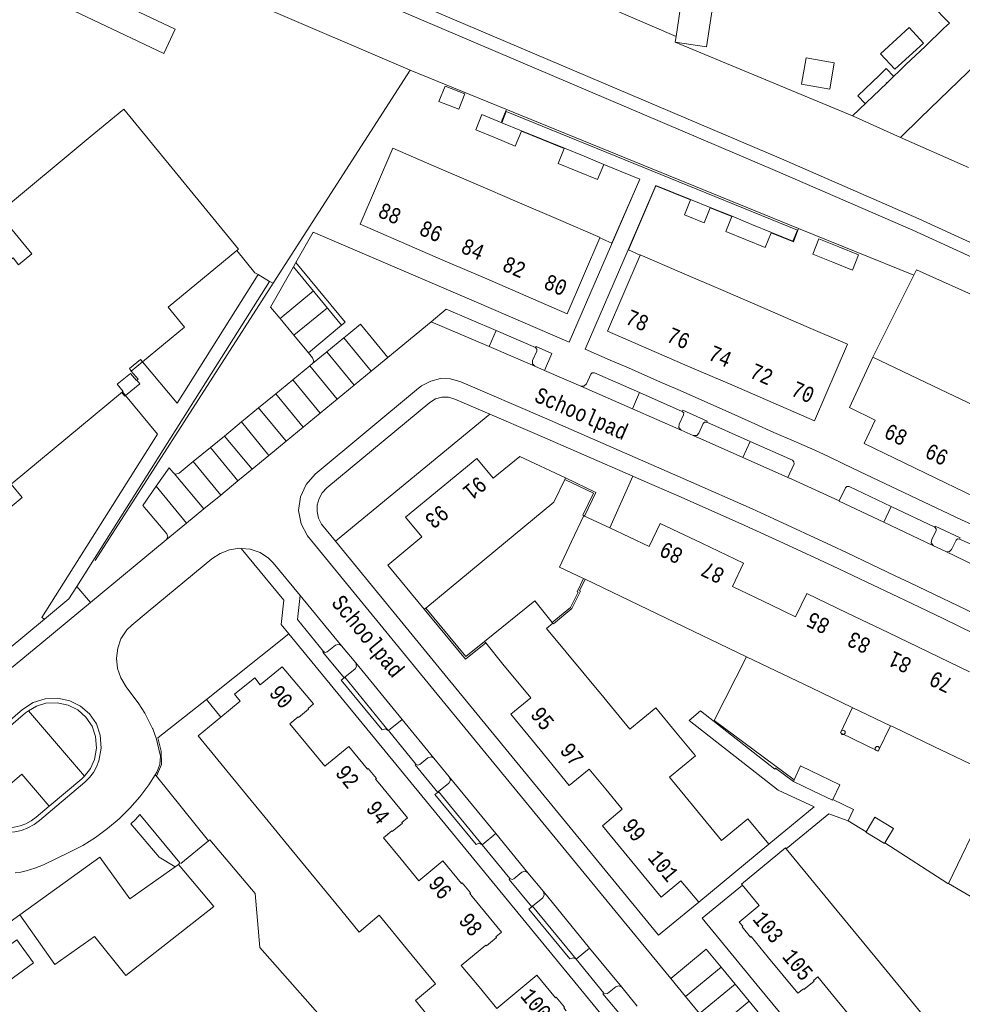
# Model space of a CAD drawing. Header units: metres. Extents: x 196790 to 198335, y 354523 to 356036.
# Tile 69 of 108: x 197660 to 197769, y 354958 to 355072. Entities that reach past the tile are written whole.
import ezdxf

# ---------------------------------------------------------------- set-up
doc = ezdxf.new("R2010")
doc.units = ezdxf.units.M
for name, pattern in [('DGN Style 1', [1.160006, 0.00193, -1.158076]), ('DGN Style 2', [186.027128, 111.616277, -74.410851]), ('DGN Style 3', [260.437979, 186.027128, -74.410851])]:
    doc.linetypes.add(name, pattern=pattern)
for name, color, linetype, lineweight in [('afdak', 252, 'DGN Style 2', 18), ('bij- of bedrijfsgebouw', 252, 'Continuous', 18), ('cultuurscheiding', 252, 'Continuous', 18), ('functiescheiding', 252, 'Continuous', 18), ('heg of haag', 252, 'Continuous', 18), ('hoofdgebouw', 252, 'Continuous', 18), ('huisnummer BAG', 252, 'Continuous', 18), ('kant asfaltverharding', 252, 'Continuous', 18), ('kant klinkerverharding', 252, 'Continuous', 18), ('kant muur (extern)', 252, 'Continuous', 18), ('kant tegelverharding', 252, 'Continuous', 18), ('molgoot', 252, 'DGN Style 3', 18), ('raster', 252, 'Continuous', 18), ('schutting', 252, 'Continuous', 18), ('spoorrail', 252, 'Continuous', 18), ('steunpilaar gebouw', 252, 'Continuous', 18), ('straatnaam', 252, 'Continuous', 18), ('T22_berm', 252, 'DGN Style 2', 18), ('T22_erfafsluiter', 252, 'DGN Style 2', 18), ('tuinhuis', 252, 'DGN Style 2', 18), ('tussenmuur WOZ', 252, 'DGN Style 1', 18), ('zwembad', 252, 'DGN Style 2', 18)]:
    doc.layers.add(name, color=color, linetype=linetype, lineweight=lineweight)
doc.styles.add('Style-Courier New', font='cour.ttf')

# ---------------------------------------------------------------- blocks, each defined once
blk = doc.blocks.new('S505')
at = {"layer": 'steunpilaar gebouw', "linetype": 'Continuous', "lineweight": 0}
blk.add_circle((0, 0), 0.25, dxfattribs=at)

msp = doc.modelspace()

# ---------------------------------------------------------------- linework, layer by layer
at = {"layer": 'afdak'}
msp.add_line((197673.101, 355031.162), (197674.39, 355032.225), dxfattribs=at)
at = {"layer": 'afdak', "flags": 128}
for points in [[(197667.085, 355075.668), (197665.761, 355072.874), (197676.839, 355067.624), (197678.165, 355070.427), (197667.085, 355075.668)], [(197760.692, 355065.007), (197759.838, 355065.896), (197759.064, 355065.152)], [(197759.064, 355065.152), (197756.569, 355062.756), (197757.415, 355061.875)], [(197672.444, 355028.349), (197674.085, 355029.705), (197673.747, 355030.113)], [(197672.021, 355028.686), (197672.358, 355028.278), (197672.444, 355028.349)], [(197755.972, 354992.507), (197754.576, 354989.595), (197758.913, 354987.516), (197760.314, 354990.427)]]:
    msp.add_lwpolyline(points, dxfattribs=at)
at = {"layer": 'bij- of bedrijfsgebouw'}
for p, q in [((197735.699, 355069.601), (197737.211, 355079.559)), ((197766.467, 355070.525), (197764.29, 355068.446)), ((197767.089, 355071.12), (197766.467, 355070.525)), ((197735.6, 355068.947), (197735.699, 355069.601)), ((197764.29, 355068.446), (197762.1, 355066.352)), ((197762.1, 355066.352), (197759.895, 355064.245)), ((197768.133, 355064.462), (197770.299, 355066.551)), ((197759.895, 355064.245), (197755.965, 355060.49)), ((197765.952, 355062.358), (197768.133, 355064.462)), ((197763.756, 355060.241), (197765.952, 355062.358)), ((197755.965, 355060.49), (197761.453, 355058.004)), ((197761.453, 355058.004), (197763.756, 355060.241)), ((197715.659, 355059.687), (197717.927, 355058.756)), ((197717.927, 355058.756), (197717.914, 355058.725)), ((197722.854, 355056.753), (197722.846, 355056.732)), ((197725.121, 355055.827), (197722.854, 355056.753)), ((197727.388, 355054.901), (197725.121, 355055.827)), ((197727.377, 355054.873), (197727.388, 355054.901)), ((197737.345, 355050.868), (197737.329, 355050.828)), ((197739.622, 355049.944), (197737.345, 355050.868)), ((197739.608, 355049.908), (197739.622, 355049.944)), ((197742.119, 355048.933), (197742.11, 355048.91)), ((197744.388, 355048.009), (197742.119, 355048.933)), ((197746.656, 355047.085), (197744.388, 355048.009)), ((197746.631, 355047.024), (197746.656, 355047.085)), ((197725.174, 355014.512), (197725.086, 355014.553)), ((197728.062, 355013.146), (197725.174, 355014.512)), ((197725.059, 355007.334), (197725.25, 355007.244)), ((197720.799, 355001.609), (197721.522, 355002.206)), ((197721.522, 355002.206), (197721.459, 355002.284)), ((197713.701, 355000.099), (197713.818, 354999.954)), ((197713.818, 354999.954), (197715.807, 354997.502)), ((197749.261, 354984.217), (197749.175, 354984.027)), ((197749.175, 354984.027), (197751.411, 354982.943)), ((197678.152, 354974.217), (197672.953, 354970.552)), ((197678.534, 354974.486), (197678.152, 354974.217)), ((197668.909, 354966.176), (197672.474, 354961.751))]:
    msp.add_line(p, q, dxfattribs=at)
at = {"layer": 'bij- of bedrijfsgebouw', "flags": 128}
for points in [[(197745.692, 355078.983), (197745.715, 355078.282), (197740.667, 355078.195), (197739.181, 355068.404), (197735.6, 355068.947)], [(197767.089, 355071.12), (197765.002, 355073.281), (197768.15, 355076.305), (197770.317, 355074.205)], [(197710.719, 355061.224), (197711.417, 355062.989), (197709.148, 355063.9), (197708.439, 355062.129), (197710.719, 355061.224)], [(197714.946, 355057.931), (197712.677, 355058.856), (197713.39, 355060.617), (197715.659, 355059.687)], [(197714.946, 355057.931), (197717.214, 355057.006), (197717.914, 355058.725)], [(197722.846, 355056.732), (197722.144, 355054.991), (197724.409, 355054.069)], [(197724.409, 355054.069), (197726.673, 355053.146), (197727.377, 355054.873)], [(197737.329, 355050.828), (197736.639, 355049.103), (197738.916, 355048.183), (197739.608, 355049.908)], [(197742.11, 355048.91), (197741.399, 355047.186), (197743.664, 355046.264)], [(197743.664, 355046.264), (197745.928, 355045.342), (197746.631, 355047.024)], [(197754.38, 355045.439), (197752.108, 355046.351), (197751.412, 355044.581), (197753.679, 355043.671)], [(197753.679, 355043.671), (197755.946, 355042.761), (197756.652, 355044.527), (197754.38, 355045.439)], [(197725.059, 355007.334), (197722.291, 355008.64), (197723.688, 355011.597), (197725.086, 355014.553)], [(197713.701, 355000.099), (197719.446, 355004.763), (197721.459, 355002.284)], [(197752.272, 354984.718), (197749.989, 354985.817), (197749.261, 354984.217)], [(197753.687, 354981.941), (197754.511, 354983.64), (197752.272, 354984.718)], [(197751.411, 354982.943), (197753.647, 354981.858), (197753.687, 354981.941)], [(197757.526, 354978.249), (197758.541, 354979.921), (197760.67, 354978.636), (197759.671, 354976.956)], [(197757.526, 354978.249), (197757.503, 354978.211), (197759.644, 354976.911), (197759.671, 354976.956)], [(197672.953, 354970.552), (197669.507, 354975.316), (197660.295, 354968.701)], [(197672.474, 354961.751), (197682.581, 354969.673), (197678.534, 354974.486)], [(197660.295, 354968.701), (197664.318, 354963.009), (197668.869, 354966.225), (197668.909, 354966.176)]]:
    msp.add_lwpolyline(points, dxfattribs=at)
at = {"layer": 'cultuurscheiding'}
for p, q in [((197696.577, 355011.619), (197714.277, 355026.224)), ((197691.197, 355000.987), (197681.739, 354993.425))]:
    msp.add_line(p, q, dxfattribs=at)
at = {"layer": 'functiescheiding'}
for p, q in [((197694.026, 355040.365), (197690.193, 355037.2)), ((197691.792, 355035.268), (197695.643, 355038.405)), ((197715.014, 355035.813), (197714.217, 355033.967)), ((197697.516, 355034.97), (197700.669, 355031.151)), ((197698.705, 355029.534), (197695.564, 355033.366)), ((197696.752, 355027.926), (197693.606, 355031.756)), ((197691.65, 355030.149), (197694.8, 355026.319)), ((197692.844, 355024.708), (197689.696, 355028.542)), ((197731.48, 355028.684), (197730.672, 355026.839)), ((197687.738, 355026.933), (197690.894, 355023.103)), ((197688.918, 355021.476), (197685.767, 355025.312)), ((197683.804, 355023.698), (197686.98, 355019.881)), ((197743.368, 355021.237), (197744.198, 355023.079)), ((197685.345, 355018.534), (197682.188, 355022.37)), ((197680.226, 355020.757), (197683.389, 355016.924)), ((197681.439, 355015.318), (197678.052, 355019.411)), ((197675.973, 355017.921), (197679.469, 355013.696)), ((197760.399, 355015.602), (197759.548, 355013.8)), ((197704.225, 354991.136), (197702.65, 354989.863)), ((197713.427, 354976.748), (197714.981, 354978.031)), ((197724.209, 354963.596), (197725.761, 354964.882)), ((197736.781, 354959.329), (197740.856, 354962.681)), ((197742.467, 354960.724), (197738.393, 354957.368)), ((197740.004, 354955.408), (197744.071, 354958.776))]:
    msp.add_line(p, q, dxfattribs=at)
at = {"layer": 'heg of haag'}
for p, q in [((197735.6, 355068.947), (197755.965, 355060.49)), ((197761.453, 355058.004), (197769.266, 355054.539))]:
    msp.add_line(p, q, dxfattribs=at)
at = {"layer": 'hoofdgebouw'}
for p, q in [((197707.899, 355054.71), (197712.662, 355052.661)), ((197712.662, 355052.661), (197717.425, 355050.612)), ((197717.425, 355050.612), (197722.188, 355048.563)), ((197708.909, 355043.908), (197704.147, 355045.961)), ((197713.67, 355041.856), (197708.909, 355043.908)), ((197741.113, 355040.399), (197736.354, 355042.453)), ((197718.432, 355039.803), (197713.67, 355041.856)), ((197745.871, 355038.344), (197741.113, 355040.399)), ((197750.63, 355036.29), (197745.871, 355038.344)), ((197732.571, 355033.679), (197737.327, 355031.62)), ((197674.39, 355032.225), (197674.401, 355032.234)), ((197766.061, 355029.046), (197758.302, 355032.748)), ((197737.327, 355031.62), (197742.084, 355029.561)), ((197742.084, 355029.561), (197746.84, 355027.501)), ((197672.105, 355028.756), (197672.179, 355028.817)), ((197770.747, 355026.81), (197766.061, 355029.046)), ((197761.961, 355020.592), (197766.632, 355018.326)), ((197722.9, 355018.694), (197722.989, 355018.881)), ((197766.632, 355018.326), (197771.304, 355016.061)), ((197706.93, 355003.932), (197714.763, 355010.405)), ((197734.539, 355002.785), (197725.25, 355007.244)), ((197706.767, 355003.797), (197706.93, 355003.932)), ((197743.794, 354998.343), (197734.539, 355002.785)), ((197760.054, 355001.122), (197755.375, 355003.367)), ((197727.372, 354993.647), (197720.799, 355001.609)), ((197764.733, 354998.877), (197760.054, 355001.122)), ((197743.794, 354998.343), (197751.25, 354994.77)), ((197769.413, 354996.632), (197764.733, 354998.877)), ((197751.25, 354994.77), (197755.93, 354992.527)), ((197760.611, 354990.284), (197765.29, 354988.04)), ((197765.29, 354988.04), (197772.798, 354984.439)), ((197686.35, 354982.467), (197688.482, 354979.87)), ((197688.482, 354979.87), (197691.596, 354976.097)), ((197746.346, 354976.808), (197738.287, 354970.154)), ((197691.596, 354976.097), (197697.135, 354969.354)), ((197753.661, 354969.82), (197748.347, 354976.291)), ((197759.057, 354963.251), (197753.661, 354969.82)), ((197764.305, 354956.862), (197759.057, 354963.251))]:
    msp.add_line(p, q, dxfattribs=at)
at = {"layer": 'hoofdgebouw', "flags": 128}
for points in [[(197668.376, 355058.07), (197657.811, 355049.305), (197661.674, 355044.636), (197660.167, 355043.375), (197659.524, 355044.154), (197646.457, 355033.341), (197646.749, 355032.961), (197644.615, 355031.232), (197642.118, 355034.27), (197642.972, 355034.947), (197628.93, 355051.994), (197635.151, 355057.114), (197629.715, 355063.721), (197628.368, 355062.608), (197626.817, 355064.52), (197628.096, 355065.565)], [(197685.226, 355044.999), (197685.424, 355045.163), (197672.242, 355061.24), (197668.376, 355058.07)], [(197704.147, 355045.961), (197699.386, 355048.013), (197703.14, 355056.756), (197707.899, 355054.71)], [(197722.188, 355048.563), (197726.951, 355046.514), (197726.925, 355046.453)], [(197726.925, 355046.453), (197723.193, 355037.751), (197718.432, 355039.803)], [(197674.401, 355032.234), (197679.226, 355036.216), (197677.351, 355038.492), (197685.226, 355044.999)], [(197731.56, 355044.464), (197727.814, 355035.739), (197732.571, 355033.679)], [(197736.354, 355042.453), (197731.581, 355044.513), (197731.56, 355044.464)], [(197672.105, 355028.756), (197659.308, 355018.18), (197660.588, 355016.641), (197647.633, 355005.935), (197642.527, 355012.13), (197641.194, 355011.021), (197630.475, 355023.986), (197631.846, 355025.123), (197625.747, 355032.47), (197627.354, 355033.787), (197624.815, 355036.868)], [(197746.84, 355027.501), (197751.597, 355025.442), (197755.389, 355034.236), (197750.63, 355036.29)], [(197673.101, 355031.162), (197672.888, 355031.453), (197674.161, 355032.503), (197674.39, 355032.225)], [(197758.302, 355032.748), (197755.599, 355026.956), (197758.566, 355025.514), (197757.291, 355022.857), (197761.961, 355020.592)], [(197672.179, 355028.817), (197671.497, 355029.644), (197673.008, 355030.891), (197673.69, 355030.065)], [(197673.101, 355031.162), (197673.894, 355030.234), (197673.747, 355030.113), (197673.69, 355030.065)], [(197722.989, 355018.881), (197717.759, 355021.361), (197714.687, 355018.85), (197712.802, 355021.127), (197708.704, 355017.744)], [(197714.763, 355010.405), (197721.666, 355016.109), (197722.9, 355018.694)], [(197708.704, 355017.744), (197704.609, 355014.363), (197706.491, 355012.112), (197702.584, 355008.851), (197706.767, 355003.797)], [(197738.644, 355011.38), (197733.852, 355013.668), (197732.583, 355010.998), (197728.062, 355013.146)], [(197746.635, 355004.271), (197742.157, 355006.419), (197743.435, 355009.091), (197738.644, 355011.38)], [(197755.375, 355003.367), (197750.696, 355005.612), (197749.411, 355002.941), (197746.635, 355004.271)], [(197693.331, 354988.206), (197691.324, 354990.647), (197692.262, 354991.439), (197692.333, 354991.355), (197693.479, 354992.322), (197693.408, 354992.407), (197694.042, 354992.942), (197690.443, 354997.204), (197687.929, 354995.137), (197687.287, 354995.942), (197684.951, 354994.031), (197685.603, 354993.234), (197683.381, 354991.406)], [(197715.807, 354997.502), (197718.995, 354993.644), (197716.697, 354991.759), (197720.062, 354987.655)], [(197735.639, 354989.713), (197733.346, 354992.49), (197730.362, 354990.026), (197727.372, 354993.647)], [(197760.611, 354990.284), (197760.314, 354990.427), (197755.93, 354992.527)], [(197683.381, 354991.406), (197680.774, 354989.262), (197686.35, 354982.467)], [(197737.939, 354980.865), (197734.928, 354984.511), (197737.905, 354986.969), (197735.639, 354989.713)], [(197701.463, 354983.932), (197701.178, 354984.28), (197701.263, 354984.35), (197700.308, 354985.511), (197700.224, 354985.44), (197698.092, 354988.029), (197695.338, 354985.765), (197693.331, 354988.206)], [(197720.062, 354987.655), (197723.427, 354983.55), (197725.715, 354985.431), (197727.614, 354983.134)], [(197704.105, 354975.092), (197702.071, 354977.563), (197703.025, 354978.35), (197703.095, 354978.265), (197704.254, 354979.217), (197704.185, 354979.302), (197704.826, 354979.829), (197701.463, 354983.932)], [(197727.614, 354983.134), (197729.512, 354980.836), (197727.22, 354978.944), (197730.593, 354974.842)], [(197746.346, 354976.808), (197743.927, 354979.738), (197740.919, 354977.255), (197737.939, 354980.865)], [(197748.347, 354976.291), (197748.261, 354976.395), (197743.215, 354972.238), (197743.295, 354972.14)], [(197712.258, 354970.8), (197711.98, 354971.138), (197712.067, 354971.214), (197711.109, 354972.376), (197711.024, 354972.308), (197708.895, 354974.891), (197706.139, 354972.622), (197704.105, 354975.092)], [(197738.287, 354970.154), (197736.242, 354972.618), (197733.965, 354970.739), (197730.593, 354974.842)], [(197743.295, 354972.14), (197745.239, 354969.76), (197742.953, 354967.873), (197743.363, 354967.385), (197743.285, 354967.323), (197744.23, 354966.138), (197744.308, 354966.2), (197746.308, 354963.776)], [(197712.258, 354970.8), (197715.627, 354966.714), (197714.986, 354966.186), (197715.056, 354966.101), (197713.899, 354965.147), (197713.829, 354965.232), (197711.02, 354962.893), (197713.057, 354960.425)], [(197697.135, 354969.354), (197699.292, 354966.728), (197701.598, 354968.652), (197704.843, 354964.695)], [(197704.843, 354964.695), (197708.045, 354960.79), (197705.753, 354958.853), (197707.934, 354956.196)], [(197746.308, 354963.776), (197749.677, 354959.692), (197750.31, 354960.21), (197750.377, 354960.119), (197751.547, 354961.079), (197751.471, 354961.169), (197751.971, 354961.577), (197754.002, 354959.103)], [(197723.068, 354957.675), (197722.787, 354958.015), (197722.872, 354958.079), (197721.925, 354959.238), (197721.837, 354959.173), (197719.698, 354961.757), (197715.094, 354957.957), (197713.057, 354960.425)], [(197754.002, 354959.103), (197756.033, 354956.628), (197755.531, 354956.218), (197755.462, 354956.301), (197754.3, 354955.352), (197754.368, 354955.264), (197753.742, 354954.747), (197757.103, 354950.651)]]:
    msp.add_lwpolyline(points, dxfattribs=at)
at = {"layer": 'kant asfaltverharding'}
for p, q in [((197702.594, 355032.736), (197707.569, 355036.832)), ((197707.569, 355036.832), (197714.217, 355033.967)), ((197714.217, 355033.967), (197719.47, 355031.703)), ((197700.669, 355031.151), (197702.594, 355032.736)), ((197698.705, 355029.534), (197700.669, 355031.151)), ((197719.47, 355031.703), (197720.572, 355031.227)), ((197720.572, 355031.227), (197724.745, 355029.424)), ((197696.752, 355027.926), (197698.705, 355029.534)), ((197724.745, 355029.424), (197730.672, 355026.839)), ((197694.8, 355026.319), (197696.752, 355027.926)), ((197692.844, 355024.708), (197694.8, 355026.319)), ((197730.672, 355026.839), (197736.291, 355024.388)), ((197690.894, 355023.103), (197692.844, 355024.708)), ((197736.291, 355024.388), (197737.657, 355023.777)), ((197688.918, 355021.476), (197690.894, 355023.103)), ((197686.98, 355019.881), (197688.918, 355021.476)), ((197685.345, 355018.534), (197686.98, 355019.881)), ((197683.389, 355016.924), (197685.345, 355018.534)), ((197681.439, 355015.318), (197683.389, 355016.924)), ((197754.428, 355016.224), (197759.548, 355013.8)), ((197679.469, 355013.696), (197681.439, 355015.318)), ((197677.115, 355011.758), (197679.469, 355013.696)), ((197759.548, 355013.8), (197765.268, 355011.091)), ((197668.407, 355004.567), (197677.115, 355011.758)), ((197765.268, 355011.091), (197766.67, 355010.428)), ((197692.502, 355005.378), (197689.422, 355009.142)), ((197696.803, 355008.023), (197707.911, 354994.464)), ((197662.83, 354999.961), (197668.407, 355004.567)), ((197697.271, 354999.605), (197692.502, 355005.378)), ((197698.889, 354997.643), (197697.271, 354999.605)), ((197704.225, 354991.136), (197698.889, 354997.643)), ((197729.539, 354968.139), (197707.911, 354994.464)), ((197707.879, 354986.679), (197704.225, 354991.136)), ((197675.557, 354990.112), (197675.575, 354990.076)), ((197709.638, 354984.535), (197707.879, 354986.679)), ((197714.981, 354978.031), (197709.638, 354984.535)), ((197718.671, 354973.538), (197714.981, 354978.031)), ((197720.443, 354971.376), (197718.671, 354973.538)), ((197725.761, 354964.882), (197720.443, 354971.376)), ((197729.539, 354968.139), (197735.074, 354961.406)), ((197729.447, 354960.382), (197725.761, 354964.882)), ((197735.074, 354961.406), (197736.781, 354959.329)), ((197731.222, 354958.228), (197729.447, 354960.382)), ((197736.781, 354959.329), (197738.393, 354957.368))]:
    msp.add_line(p, q, dxfattribs=at)
at = {"layer": 'kant asfaltverharding', "flags": 128}
for points in [[(197696.803, 355008.023), (197693.368, 355012.216), (197692.619, 355013.614), (197692.333, 355015.152), (197692.535, 355016.697), (197693.185, 355018.14), (197694.214, 355019.318), (197706.119, 355029.199), (197706.463, 355029.459), (197707.517, 355030.013), (197708.634, 355030.293), (197709.77, 355030.265), (197710.946, 355029.919), (197720.579, 355025.796), (197737.104, 355018.567), (197744.425, 355015.327), (197746.916, 355014.186), (197753.534, 355011.131), (197755.35, 355010.278), (197760.866, 355007.639), (197762.582, 355006.852), (197770.898, 355002.851)], [(197737.657, 355023.777), (197739.508, 355022.946), (197743.368, 355021.237)], [(197743.368, 355021.237), (197747.077, 355019.58), (197748.537, 355018.948)], [(197748.537, 355018.948), (197748.975, 355018.758), (197754.431, 355016.239)], [(197685.711, 355010.798), (197685.556, 355010.812), (197684.397, 355010.619), (197683.322, 355010.216), (197682.351, 355009.583), (197675.042, 355003.541)], [(197689.422, 355009.142), (197688.886, 355009.688), (197687.895, 355010.312), (197686.759, 355010.705), (197685.711, 355010.798)], [(197766.67, 355010.428), (197770.258, 355008.701), (197772.169, 355007.772)], [(197673.97, 354992.929), (197672.537, 354994.9), (197671.895, 354995.928), (197671.529, 354997.01), (197671.405, 354998.175), (197671.544, 354999.347), (197671.918, 355000.422), (197672.595, 355001.435), (197673.154, 355001.977), (197675.042, 355003.541)], [(197653.43, 354992.226), (197662.83, 354999.961)], [(197661.283, 354992.152), (197660.969, 354991.906), (197655.545, 354987.29), (197655.292, 354987.059)], [(197667.736, 354984.632), (197668.417, 354985.526), (197668.876, 354986.551), (197669.114, 354987.864), (197669.013, 354989.195), (197668.603, 354990.378), (197667.903, 354991.416), (197666.961, 354992.24), (197665.841, 354992.798), (197664.576, 354993.063), (197663.286, 354992.999), (197662.237, 354992.688), (197661.283, 354992.152)], [(197673.97, 354992.929), (197674.671, 354991.85), (197675.557, 354990.112)], [(197676.399, 354987.244), (197676.012, 354988.866), (197675.575, 354990.076)], [(197663.689, 354981.185), (197662.188, 354979.919), (197661.622, 354979.497), (197660.996, 354979.155), (197660.328, 354978.907), (197659.638, 354978.757), (197658.224, 354978.746), (197656.859, 354979.116), (197655.697, 354979.818), (197654.779, 354980.818), (197654.157, 354982.021), (197653.848, 354983.339), (197653.879, 354984.456), (197654.206, 354985.525), (197654.679, 354986.342), (197655.292, 354987.059)], [(197676.399, 354987.244), (197676.462, 354986.928), (197676.405, 354985.964), (197676.034, 354985.073), (197675.855, 354984.794)], [(197675.855, 354984.794), (197675.113, 354983.636), (197674.08, 354982.259), (197672.942, 354980.955), (197671.708, 354979.735), (197670.386, 354978.611), (197668.988, 354977.59), (197667.527, 354976.681), (197666.016, 354975.887), (197663.033, 354974.458), (197662.045, 354974.048), (197661.019, 354973.745), (197660.4, 354973.618), (197659.774, 354973.53)], [(197663.689, 354981.185), (197667.426, 354984.336), (197667.736, 354984.632)]]:
    msp.add_lwpolyline(points, dxfattribs=at)
at = {"layer": 'kant klinkerverharding'}
for p, q in [((197691.792, 355035.268), (197690.193, 355037.2)), ((197693.458, 355033.256), (197691.792, 355035.268)), ((197698.088, 355035.441), (197697.516, 355034.97)), ((197715.014, 355035.813), (197719.537, 355033.862)), ((197697.516, 355034.97), (197695.564, 355033.366)), ((197695.564, 355033.366), (197693.914, 355032.009)), ((197693.606, 355031.756), (197691.65, 355030.149)), ((197693.914, 355032.009), (197693.606, 355031.756)), ((197691.65, 355030.149), (197689.696, 355028.542)), ((197689.696, 355028.542), (197687.738, 355026.933)), ((197736.404, 355026.532), (197731.48, 355028.684)), ((197687.738, 355026.933), (197685.767, 355025.312)), ((197685.767, 355025.312), (197683.804, 355023.698)), ((197744.198, 355023.079), (197739.213, 355025.293)), ((197683.804, 355023.698), (197682.188, 355022.37)), ((197682.188, 355022.37), (197680.226, 355020.757)), ((197754.428, 355016.224), (197754.431, 355016.239)), ((197765.4, 355013.236), (197760.399, 355015.602)), ((197697.647, 354995.992), (197697.555, 354995.918)), ((197702.635, 354989.882), (197697.647, 354995.992)), ((197667.736, 354984.632), (197661.283, 354992.152)), ((197702.635, 354989.882), (197702.65, 354989.863)), ((197702.65, 354989.863), (197705.805, 354986.009)), ((197675.989, 354984.631), (197675.855, 354984.794)), ((197708.414, 354982.857), (197708.31, 354982.772)), ((197713.427, 354976.748), (197708.414, 354982.857)), ((197713.427, 354976.748), (197716.595, 354972.878)), ((197719.211, 354969.706), (197719.101, 354969.614)), ((197724.209, 354963.596), (197719.211, 354969.706)), ((197724.209, 354963.596), (197727.381, 354959.716)), ((197742.467, 354960.724), (197740.856, 354962.681)), ((197744.071, 354958.776), (197742.467, 354960.724))]:
    msp.add_line(p, q, dxfattribs=at)
at = {"layer": 'kant klinkerverharding', "flags": 128}
for points in [[(197690.193, 355037.2), (197689.105, 355038.514), (197691.738, 355043.139)], [(197715.014, 355035.813), (197709.295, 355038.279), (197707.569, 355036.832)], [(197702.594, 355032.736), (197699.429, 355036.543), (197698.088, 355035.441)], [(197693.914, 355032.009), (197694.064, 355032.315), (197693.941, 355032.673), (197693.458, 355033.256)], [(197719.47, 355031.703), (197719.195, 355032.007), (197719.212, 355032.355), (197719.7, 355033.458), (197719.702, 355033.684), (197719.537, 355033.862)], [(197731.48, 355028.684), (197726.307, 355030.944), (197726.069, 355030.953), (197725.888, 355030.79), (197725.401, 355029.686), (197725.109, 355029.415), (197724.745, 355029.424)], [(197736.291, 355024.388), (197736.025, 355024.695), (197736.049, 355025.047), (197736.557, 355026.142), (197736.563, 355026.361), (197736.404, 355026.532)], [(197737.657, 355023.777), (197738.064, 355023.773), (197738.322, 355024.043), (197738.813, 355025.144), (197738.969, 355025.293), (197739.213, 355025.293)], [(197748.537, 355018.948), (197749.238, 355020.517), (197749.223, 355020.736), (197749.058, 355020.92), (197744.198, 355023.079)], [(197680.226, 355020.757), (197678.612, 355019.43), (197678.219, 355019.311), (197678.052, 355019.411)], [(197678.052, 355019.411), (197677.915, 355019.492), (197677.446, 355020.047), (197675.973, 355017.921)], [(197677.115, 355011.758), (197677.303, 355012.137), (197677.176, 355012.46), (197674.434, 355015.7), (197675.973, 355017.921)], [(197754.431, 355016.239), (197755.153, 355017.747), (197755.315, 355017.9), (197755.56, 355017.891), (197760.399, 355015.602)], [(197765.268, 355011.091), (197764.995, 355011.413), (197765.052, 355011.797), (197765.556, 355012.841), (197765.558, 355013.057), (197765.4, 355013.236)], [(197768.261, 355011.869), (197768.015, 355011.906), (197767.849, 355011.736), (197767.327, 355010.66), (197767.048, 355010.409), (197766.67, 355010.428)], [(197773.031, 355009.576), (197772.534, 355009.83), (197769.402, 355011.338), (197768.261, 355011.869)], [(197692.502, 355005.378), (197692.212, 355002.614), (197695.202, 354998.94)], [(197695.202, 354998.94), (197695.386, 354998.829), (197695.615, 354998.895), (197696.566, 354999.672), (197696.974, 354999.797), (197697.271, 354999.605)], [(197698.889, 354997.643), (197698.993, 354997.24), (197698.819, 354996.941), (197697.647, 354995.992)], [(197697.555, 354995.918), (197697.22, 354995.646), (197701.938, 354989.936), (197702.325, 354990.061), (197702.635, 354989.882)], [(197655.292, 354987.059), (197658.599, 354983.194), (197660.545, 354984.864), (197663.689, 354981.185)], [(197705.805, 354986.009), (197706.019, 354985.9), (197706.243, 354985.972), (197707.184, 354986.747), (197707.537, 354986.857), (197707.879, 354986.679)], [(197709.638, 354984.535), (197709.758, 354984.178), (197709.592, 354983.818), (197708.414, 354982.857)], [(197708.31, 354982.772), (197707.989, 354982.51), (197712.731, 354976.778), (197713.043, 354976.927), (197713.427, 354976.748)], [(197678.534, 354974.486), (197678.685, 354974.677), (197674.08, 354980.235), (197673.578, 354979.668), (197673.056, 354979.16), (197676.328, 354975.34), (197678.152, 354974.217)], [(197716.595, 354972.878), (197716.856, 354972.757), (197717.037, 354972.844), (197717.969, 354973.607), (197718.321, 354973.704), (197718.671, 354973.538)], [(197720.443, 354971.376), (197720.553, 354970.989), (197720.382, 354970.673), (197719.211, 354969.706)], [(197719.101, 354969.614), (197718.794, 354969.361), (197723.498, 354963.63), (197723.853, 354963.779), (197724.209, 354963.596)], [(197740.856, 354962.681), (197739.143, 354964.763), (197735.074, 354961.406)], [(197727.381, 354959.716), (197727.599, 354959.612), (197727.819, 354959.683), (197728.756, 354960.448), (197729.102, 354960.555), (197729.447, 354960.382)], [(197741.74, 354953.296), (197745.808, 354956.665), (197744.071, 354958.776)]]:
    msp.add_lwpolyline(points, dxfattribs=at)
at = {"layer": 'kant muur (extern)', "flags": 128}
for points in [[(197722.9, 355018.694), (197726.203, 355017.129), (197724.984, 355014.601), (197725.086, 355014.553)], [(197725.174, 355014.512), (197726.484, 355017.228), (197722.989, 355018.881)], [(197721.459, 355002.284), (197723.561, 355004.013), (197724.424, 355005.768), (197724.334, 355005.811), (197725.059, 355007.334)], [(197721.522, 355002.206), (197721.594, 355002.123), (197723.729, 355003.88), (197724.707, 355005.867), (197724.614, 355005.911), (197725.25, 355007.244)], [(197706.767, 355003.797), (197711.501, 354998.079), (197713.818, 354999.954)], [(197706.93, 355003.932), (197711.53, 354998.373), (197713.701, 355000.099)], [(197660.295, 354968.701), (197656.625, 354966.044), (197656.326, 354966.449)]]:
    msp.add_lwpolyline(points, dxfattribs=at)
at = {"layer": 'kant tegelverharding'}
for p, q in [((197722.854, 355056.753), (197717.927, 355058.756)), ((197742.119, 355048.933), (197739.622, 355049.944)), ((197691.738, 355043.139), (197692.018, 355043.626)), ((197697.267, 355036.436), (197691.738, 355043.139)), ((197666.866, 355006.426), (197688.999, 355041.454)), ((197697.267, 355036.436), (197693.458, 355033.256)), ((197672.444, 355028.349), (197672.105, 355028.756)), ((197730.726, 355019.088), (197731.501, 355018.749)), ((197709.179, 354996.249), (197696.577, 355011.619)), ((197665.952, 355004.98), (197666.866, 355006.426)), ((197668.407, 355004.567), (197666.866, 355006.426)), ((197663.126, 355002.644), (197665.952, 355004.98)), ((197759.671, 354976.956), (197766.925, 354972.283))]:
    msp.add_line(p, q, dxfattribs=at)
at = {"layer": 'kant tegelverharding', "flags": 128}
for points in [[(197715.659, 355059.687), (197716.161, 355060.96), (197749.639, 355047.337), (197749.114, 355046.089), (197746.656, 355047.085)], [(197727.388, 355054.901), (197731.538, 355053.203), (197723.424, 355034.463), (197712.747, 355039.078), (197694.018, 355047.095), (197692.018, 355043.626)], [(197730.173, 355045.096), (197733.36, 355052.463), (197737.345, 355050.868)], [(197730.173, 355045.096), (197725.239, 355033.674), (197726.547, 355033.114), (197728.384, 355032.305), (197730.213, 355031.517), (197733.882, 355029.896), (197735.903, 355029.031), (197740.285, 355027.091), (197742.45, 355026.141), (197744.725, 355025.117), (197746.91, 355024.094), (197749.241, 355023.116), (197751.285, 355022.222), (197753.111, 355021.383), (197754.922, 355020.522), (197756.754, 355019.638)], [(197674.401, 355032.234), (197678.386, 355027.458), (197687.677, 355042.24)], [(197719.537, 355033.862), (197719.6, 355033.984), (197721.413, 355033.178), (197720.572, 355031.227)], [(197781.763, 355031.906), (197791.887, 355026.911), (197783.74, 355010.195), (197782.364, 355007.28), (197777.472, 355009.722), (197773.892, 355011.488), (197772.087, 355012.355), (197770.265, 355013.249), (197768.471, 355014.089), (197756.754, 355019.638)], [(197615.567, 355029.132), (197617.767, 355026.743), (197619.686, 355024.629), (197621.596, 355022.508), (197623.493, 355020.375), (197625.375, 355018.228), (197627.253, 355016.056), (197629.117, 355013.872), (197630.966, 355011.676), (197632.802, 355009.468), (197645.302, 354994.333), (197645.939, 354993.691), (197646.73, 354993.15), (197647.648, 354992.759), (197648.648, 354992.559), (197649.667, 354992.567), (197650.643, 354992.778), (197651.521, 354993.16), (197652.268, 354993.67), (197663.126, 355002.644)], [(197663.126, 355002.644), (197662.823, 355002.837), (197676.137, 355023.913), (197672.444, 355028.349)], [(197696.577, 355011.619), (197694.959, 355013.591), (197694.621, 355014.268), (197694.455, 355015.011), (197694.469, 355015.774), (197694.687, 355016.506), (197695.04, 355017.164), (197695.57, 355017.734), (197707.416, 355027.555), (197708.066, 355027.958), (197708.799, 355028.162), (197709.551, 355028.145), (197710.289, 355027.929), (197714.277, 355026.224)], [(197714.277, 355026.224), (197719.482, 355024), (197730.726, 355019.088)], [(197736.404, 355026.532), (197736.455, 355026.649), (197739.266, 355025.405), (197739.213, 355025.293)], [(197748.539, 355011.147), (197743.571, 355013.43), (197736.266, 355016.663), (197731.501, 355018.749)], [(197768.261, 355011.869), (197768.31, 355012.018), (197765.461, 355013.357), (197765.4, 355013.236)], [(197685.711, 355010.798), (197690.648, 355004.852), (197690.314, 355002.062), (197691.197, 355000.987)], [(197748.539, 355011.147), (197753.726, 355008.733), (197762.764, 355004.453), (197766.368, 355002.726), (197769.971, 355000.978), (197771.759, 355000.076), (197773.567, 354999.197), (197775.339, 354998.308), (197778.903, 354996.474), (197781.581, 354995.082)], [(197691.197, 355000.987), (197741.445, 354939.799), (197736.405, 354935.63)], [(197695.202, 354998.94), (197695.099, 354998.862), (197697.555, 354995.918)], [(197709.179, 354996.249), (197733.682, 354966.384), (197738.287, 354970.154)], [(197746.346, 354976.808), (197751.548, 354981.096), (197747.434, 354983.034), (197737.199, 354991.022), (197738.493, 354992.135), (197747.05, 354985.453), (197747.13, 354985.564), (197749.175, 354984.027)], [(197705.805, 354986.009), (197705.716, 354985.922), (197708.31, 354982.772)], [(197757.526, 354978.249), (197755.45, 354979.504), (197756.076, 354980.805), (197753.687, 354981.941)], [(197748.347, 354976.291), (197753.233, 354980.306), (197755.45, 354979.504)], [(197716.595, 354972.878), (197716.499, 354972.776), (197719.101, 354969.614)], [(197764.789, 354945.987), (197765.068, 354945.642), (197759.919, 354942.622), (197745.018, 354960.613), (197738.674, 354968.321), (197743.302, 354972.116)], [(197727.381, 354959.716), (197727.287, 354959.646), (197729.9, 354956.482)]]:
    msp.add_lwpolyline(points, dxfattribs=at)
at = {"layer": 'molgoot', "flags": 128}
for points in [[(197692.018, 355043.626), (197697.691, 355036.782), (197697.267, 355036.436)], [(197653.308, 354983.32), (197653.345, 354984.538), (197653.706, 354985.702), (197654.333, 354986.741), (197655.166, 354987.625), (197660.614, 354992.291), (197661.823, 354993.075), (197663.196, 354993.513), (197664.634, 354993.583), (197666.044, 354993.29), (197667.28, 354992.678), (197668.321, 354991.774), (197669.097, 354990.633), (197669.549, 354989.329), (197669.659, 354987.854), (197669.393, 354986.399), (197669.12, 354985.713), (197668.752, 354985.064), (197668.298, 354984.472), (197667.773, 354983.953), (197662.559, 354979.541), (197661.933, 354979.068), (197661.239, 354978.685), (197660.497, 354978.405), (197659.731, 354978.236), (197658.949, 354978.174), (197658.159, 354978.22), (197657.383, 354978.374), (197656.642, 354978.629), (197655.972, 354978.97), (197655.352, 354979.408), (197654.801, 354979.93), (197654.335, 354980.52), (197653.648, 354981.856), (197653.308, 354983.32)]]:
    msp.add_lwpolyline(points, dxfattribs=at)
at = {"layer": 'raster'}
for p, q in [((197689.409, 355041.241), (197705.133, 355065.712)), ((197705.133, 355065.712), (197749.767, 355047.55)), ((197716.165, 355061.134), (197715.634, 355059.807)), ((197717.914, 355058.725), (197722.846, 355056.732)), ((197739.608, 355049.908), (197742.11, 355048.91)), ((197749.767, 355047.55), (197763.002, 355042.162)), ((197731.56, 355044.464), (197730.23, 355045.067)), ((197687.677, 355042.24), (197688.999, 355041.454)), ((197758.302, 355032.748), (197763.002, 355042.162)), ((197668.953, 355009.408), (197689.409, 355041.241)), ((197688.999, 355041.454), (197689.103, 355041.392)), ((197689.103, 355041.392), (197689.409, 355041.241)), ((197683.381, 354991.406), (197681.739, 354993.425)), ((197675.989, 354984.631), (197681.965, 354977.197)), ((197766.997, 354972.285), (197772.798, 354984.439)), ((197681.965, 354977.197), (197678.802, 354974.597))]:
    msp.add_line(p, q, dxfattribs=at)
at = {"layer": 'raster', "flags": 128}
for points in [[(197705.133, 355065.712), (197687.533, 355073.253), (197655.154, 355086.615), (197624.638, 355099.565), (197604.03, 355108.249), (197595.34, 355112.146)], [(197727.377, 355054.873), (197731.52, 355053.188), (197728.314, 355045.843), (197726.925, 355046.453)], [(197730.23, 355045.067), (197733.367, 355052.431), (197737.329, 355050.828)], [(197746.631, 355047.024), (197749.168, 355046.006), (197749.767, 355047.55)], [(197685.226, 355044.999), (197687.312, 355042.457), (197687.677, 355042.24)], [(197763.002, 355042.162), (197763.318, 355042.795), (197771.17, 355039.272)], [(197743.794, 354998.343), (197740.072, 354991.019), (197749.261, 354984.217)], [(197681.739, 354993.425), (197676.159, 354989.017), (197676.551, 354987.511), (197676.574, 354985.953), (197675.989, 354984.631)], [(197699.442, 354951.855), (197687.856, 354964.964), (197687.341, 354971.169), (197682.135, 354977.336), (197681.965, 354977.197)], [(197779.199, 354966.868), (197778.43, 354965.583), (197766.997, 354972.285)]]:
    msp.add_lwpolyline(points, dxfattribs=at)
at = {"layer": 'schutting'}
msp.add_line((197715.303, 355078.407), (197735.699, 355069.601), dxfattribs=at)
at = {"layer": 'spoorrail', "flags": 128}
for points in [[(197778.144, 355041.973), (197763.578, 355048.631), (197747.795, 355055.519), (197705.093, 355073.682), (197674.001, 355086.925), (197627.776, 355106.899), (197598.219, 355119.887), (197571.496, 355133.032), (197553.155, 355143.186), (197532.06, 355155.781), (197513.838, 355168.336), (197500.377, 355178.214), (197488.531, 355187.542), (197465.31, 355207.653), (197448.742, 355223.413), (197445.343, 355227.144)], [(197777.437, 355040.667), (197762.871, 355047.325), (197747.088, 355054.213), (197704.386, 355072.376), (197673.294, 355085.619), (197627.069, 355105.593), (197597.512, 355118.581), (197570.789, 355131.726), (197552.448, 355141.88), (197531.353, 355154.475), (197513.131, 355167.03), (197499.67, 355176.908), (197487.824, 355186.236), (197464.603, 355206.347), (197448.007, 355222.065), (197444.278, 355226.095)]]:
    msp.add_lwpolyline(points, dxfattribs=at)
at = {"layer": 'T22_berm'}
msp.add_line((197766.997, 354972.285), (197766.925, 354972.283), dxfattribs=at)
at = {"layer": 'T22_erfafsluiter'}
msp.add_line((197728.062, 355013.146), (197730.726, 355019.088), dxfattribs=at)
at = {"layer": 'tuinhuis'}
for p, q in [((197762.479, 355070.603), (197759.191, 355067.598)), ((197764.102, 355068.827), (197762.479, 355070.603)), ((197760.814, 355065.822), (197764.102, 355068.827)), ((197750.64, 355067.12), (197750.115, 355064.1)), ((197753.868, 355066.56), (197750.64, 355067.12)), ((197759.191, 355067.598), (197760.814, 355065.822)), ((197753.344, 355063.54), (197753.868, 355066.56)), ((197750.115, 355064.1), (197753.344, 355063.54))]:
    msp.add_line(p, q, dxfattribs=at)
at = {"layer": 'tussenmuur WOZ'}
msp.add_line((197759.895, 355064.245), (197759.064, 355065.152), dxfattribs=at)
at = {"layer": 'zwembad', "flags": 128}
msp.add_lwpolyline([(197661.864, 354963.175), (197659.969, 354965.819), (197653.734, 354961.351), (197655.629, 354958.707), (197661.864, 354963.175)], dxfattribs=at)

# ---------------------------------------------------------------- block references
at = {"layer": 'steunpilaar gebouw'}
for p in [(197754.875, 354989.651), (197758.8, 354987.801)]:
    msp.add_blockref('S505', p, dxfattribs=at)

# ---------------------------------------------------------------- texts
at = {"layer": 'huisnummer BAG', "style": 'Style-Courier New', "width": 0.694444}
for s, rotation, p in [('88', 336.66596, (197701.307, 355048.927)), ('86', 336.66596, (197706.043, 355046.886)), ('84', 336.66596, (197710.838, 355044.819)), ('82', 336.66596, (197715.599, 355042.767)), ('80', 336.66596, (197720.352, 355040.718)), ('78', 336.61336, (197729.736, 355036.65)), ('76', 336.61336, (197734.468, 355034.602)), ('74', 336.61336, (197739.258, 355032.528)), ('72', 336.61336, (197744.014, 355030.469)), ('70', 336.61336, (197748.762, 355028.413)), ('68', 334.15239, (197759.425, 355023.6)), ('66', 334.15239, (197764.124, 355021.321)), ('91', 219.56351, (197712.971, 355019.191)), ('93', 219.19669, (197708.624, 355015.905)), ('89', 154.46027, (197736.655, 355010.556)), ('87', 154.46027, (197741.415, 355008.283)), ('85', 154.35693, (197753.518, 355002.483)), ('83', 154.35693, (197758.224, 355000.225)), ('81', 154.35693, (197762.914, 354997.976)), ('79', 154.35693, (197767.637, 354995.709)), ('90', 310.17242, (197688.831, 354994.125)), ('95', 309.35796, (197718.853, 354991.652)), ('97', 309.35796, (197722.233, 354987.53)), ('92', 309.48286, (197696.447, 354984.966)), ('94', 309.35796, (197699.958, 354980.874)), ('99', 309.43862, (197729.37, 354978.848)), ('101', 309.43862, (197732.342, 354975.233)), ('96', 309.48286, (197707.113, 354972.233)), ('98', 309.48286, (197710.614, 354967.986)), ('103', 309.51931, (197744.395, 354968.177)), ('105', 309.51931, (197747.79, 354963.863)), ('100', 309.64417, (197717.715, 354959.344))]:
    msp.add_text(s, height=1.8, rotation=rotation, dxfattribs=at).set_placement(p)
at = {"layer": 'straatnaam', "style": 'Style-Courier New', "width": 0.694444}
for rotation, p in [(336.3575, (197719.295, 355027.716)), (309.40224, (197696.013, 355004.479))]:
    msp.add_text('Schoolpad', height=1.8, rotation=rotation, dxfattribs=at).set_placement(p)

doc.saveas('drawing.dxf')
